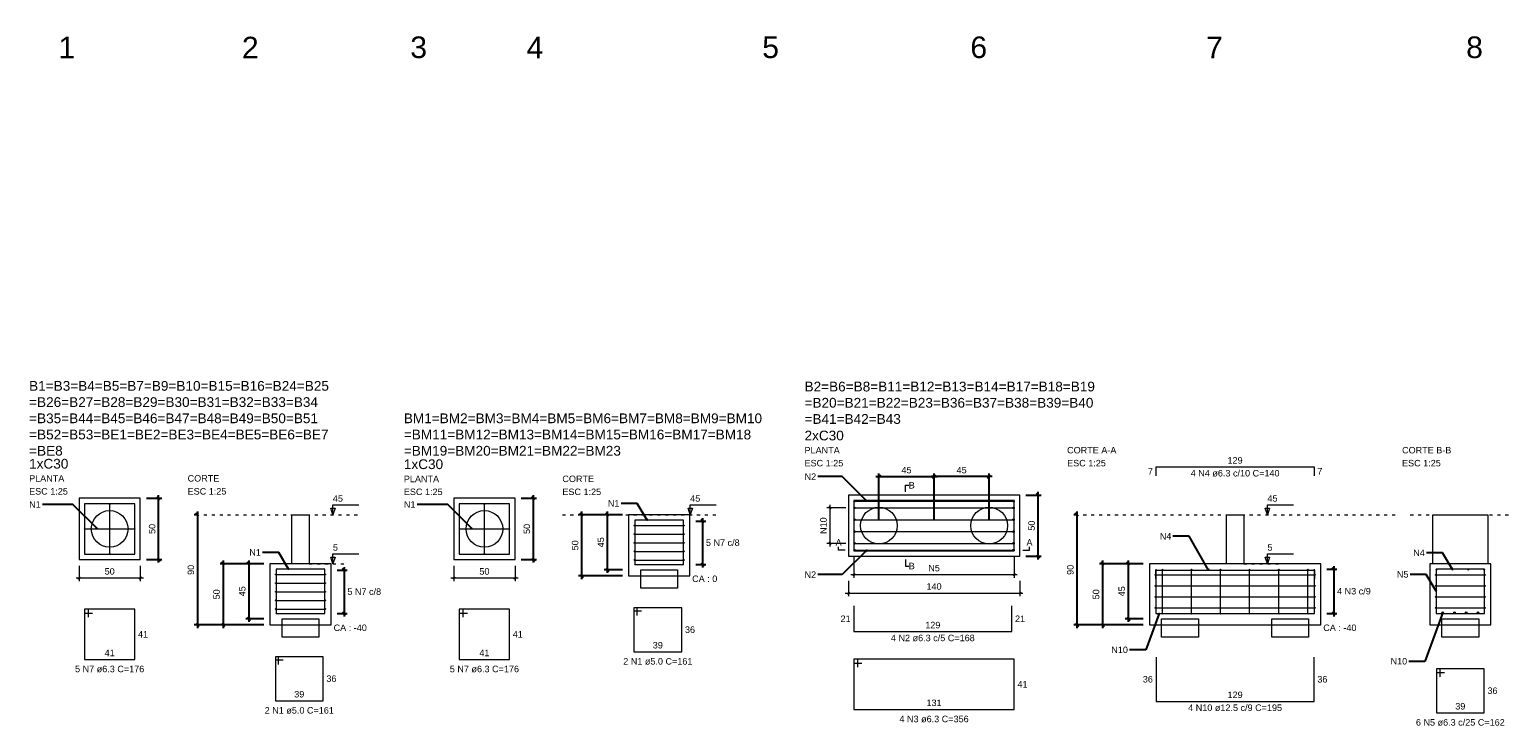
# Model space of a CAD drawing. Header units: millimetres. Extents: x 10906 to 25863, y 1966 to 4861.
# Tile 1 of 163: x 10907 to 10956, y 2897 to 2920. Entities that reach past the tile are written whole.
import ezdxf

# ---------------------------------------------------------------- set-up
doc = ezdxf.new("R2010")
doc.units = ezdxf.units.MM
doc.linetypes.add('DOT2', pattern=[3.175, 0, -3.175])
for name, color, linetype, lineweight in [('Descrição da armadura', 7, 'Continuous', 5), ('DT-Arm de distribuição', 5, 'Continuous', 5), ('DT-Barras na forma', 40, 'Continuous', 5), ('DT-Barras rebatidas', 40, 'Continuous', 5), ('DT-Cotas', 4, 'Continuous', 5), ('DT-Forma', 5, 'Continuous', 5), ('DT-Pontilhado', 7, 'DOT2', 5), ('DT-Textos', 7, 'Continuous', 5), ('DT-Título', 7, 'Continuous', 20), ('FO-Estacas dos blocos', 1, 'Continuous', 20), ('LC-Textos', 7, 'Continuous', 20), ('Textos armaduras', 7, 'Continuous', 5)]:
    doc.layers.add(name, color=color, linetype=linetype, lineweight=lineweight)
doc.styles.add('Arial', font='arial.ttf')
doc.styles.get("Standard").update_dxf_attribs({"font": 'arial.ttf'})
doc.dimstyles.get("Standard").update_dxf_attribs({"dimtxt": 0.18, "dimasz": 0.18, "dimexe": 0.18, "dimexo": 0.0625, "dimgap": 0.09, "dimtad": 0, "dimtih": 1, "dimtoh": 1, "dimdec": 4, "dimzin": 0, "dimdsep": 46, "dimtxsty": 'Standard', "dimcen": 0.09, "dimadec": 0, "dimazin": 0, "dimtfac": 1, "dimtdec": 4, "dimtofl": 0, "dimtmove": 0, "dimatfit": 3, "dimfxl": 1, "dimtolj": 1, "dimtzin": 0, "dimarcsym": 0})
doc.dimstyles.new('UM_25.000000', dxfattribs={"dimtxt": 0.18, "dimasz": 0.1, "dimexe": 0.1, "dimexo": 0.2, "dimgap": 0, "dimtad": 1, "dimtih": 1, "dimtoh": 1, "dimdec": 1, "dimlfac": 25, "dimzin": 0, "dimdsep": 46, "dimtxsty": 'Standard', "dimcen": 0.09, "dimdle": 0.1, "dimclrd": 256, "dimclre": 256, "dimclrt": 7, "dimadec": 1, "dimazin": 2, "dimtfac": 1, "dimtdec": 1, "dimtofl": 0, "dimtmove": 0, "dimatfit": 3, "dimfxl": 1, "dimtolj": 1, "dimarcsym": 0})

# ---------------------------------------------------------------- blocks, each defined once
blk = doc.blocks.new('_Oblique')
at = {"color": 0, "linetype": 'ByBlock', "lineweight": -2}
blk.add_line((-0.5, -0.5), (0.5, 0.5), dxfattribs=at)
blk = doc.blocks.new('*D1162')
at = {"layer": 'Defpoints', "color": 0, "transparency": 16777216}
for p in [(10910.964, 2904.645), (10911.564, 2904.645), (10910.964, 2902.645)]:
    blk.add_point(p, dxfattribs=at)
at = {"layer": 'DT-Cotas', "lineweight": -2, "transparency": 16777216}
for p, q in [((10911.164, 2904.645), (10911.664, 2904.645)), ((10911.564, 2902.545), (10911.564, 2904.745)), ((10911.164, 2902.645), (10911.664, 2902.645))]:
    blk.add_line(p, q, dxfattribs=at)
at = {"layer": 'DT-Cotas', "lineweight": -2, "transparency": 16777216, "xscale": 0.1, "yscale": 0.1, "zscale": 0.1}
for p, rotation in [((10911.564, 2904.645), 90), ((10911.564, 2902.645), 270)]:
    blk.add_blockref('_Oblique', p, dxfattribs=dict(at, rotation=rotation))
at = {"layer": 'DT-Cotas', "color": 7, "transparency": 16777216, "insert": (10911.352, 2903.645), "char_height": 0.2118, "attachment_point": 5, "rotation": 90, "style": 'Arial'}
blk.add_mtext('\\A1;50', dxfattribs=at)
blk = doc.blocks.new('*D1163')
at = {"layer": 'Defpoints', "color": 0, "transparency": 16777216}
for p in [(10915.201, 2902.509), (10914.509, 2900.709), (10915.201, 2900.709)]:
    blk.add_point(p, dxfattribs=at)
at = {"layer": 'DT-Cotas', "lineweight": -2, "transparency": 16777216}
for p, q in [((10915.001, 2902.509), (10914.409, 2902.509)), ((10914.509, 2902.609), (10914.509, 2900.609)), ((10915.001, 2900.709), (10914.409, 2900.709))]:
    blk.add_line(p, q, dxfattribs=at)
at = {"layer": 'DT-Cotas', "lineweight": -2, "transparency": 16777216, "xscale": 0.1, "yscale": 0.1, "zscale": 0.1}
for p, rotation in [((10914.509, 2902.509), 90), ((10914.509, 2900.709), 270)]:
    blk.add_blockref('_Oblique', p, dxfattribs=dict(at, rotation=rotation))
at = {"layer": 'DT-Cotas', "color": 7, "transparency": 16777216, "insert": (10914.297, 2901.609), "char_height": 0.2118, "attachment_point": 5, "rotation": 90, "style": 'Arial'}
blk.add_mtext('\\A1;45', dxfattribs=at)
blk = doc.blocks.new('*D1164')
at = {"layer": 'Defpoints', "color": 0, "transparency": 16777216}
for p in [(10915.201, 2902.509), (10913.669, 2900.509), (10915.201, 2900.509)]:
    blk.add_point(p, dxfattribs=at)
at = {"layer": 'DT-Cotas', "lineweight": -2, "transparency": 16777216}
for p, q in [((10915.001, 2902.509), (10913.569, 2902.509)), ((10913.669, 2902.609), (10913.669, 2900.409)), ((10915.001, 2900.509), (10913.569, 2900.509))]:
    blk.add_line(p, q, dxfattribs=at)
at = {"layer": 'DT-Cotas', "lineweight": -2, "transparency": 16777216, "xscale": 0.1, "yscale": 0.1, "zscale": 0.1}
for p, rotation in [((10913.669, 2902.509), 90), ((10913.669, 2900.509), 270)]:
    blk.add_blockref('_Oblique', p, dxfattribs=dict(at, rotation=rotation))
at = {"layer": 'DT-Cotas', "color": 7, "transparency": 16777216, "insert": (10913.457, 2901.509), "char_height": 0.2118, "attachment_point": 5, "rotation": 90, "style": 'Arial'}
blk.add_mtext('\\A1;50', dxfattribs=at)
blk = doc.blocks.new('*D1165')
at = {"layer": 'Defpoints', "color": 0, "transparency": 16777216}
for p in [(10913.041, 2904.109), (10912.829, 2900.509), (10915.201, 2900.509)]:
    blk.add_point(p, dxfattribs=at)
at = {"layer": 'DT-Cotas', "lineweight": -2, "transparency": 16777216}
for p, q in [((10912.841, 2904.109), (10912.729, 2904.109)), ((10912.829, 2904.209), (10912.829, 2900.409)), ((10915.001, 2900.509), (10912.729, 2900.509))]:
    blk.add_line(p, q, dxfattribs=at)
at = {"layer": 'DT-Cotas', "lineweight": -2, "transparency": 16777216, "xscale": 0.1, "yscale": 0.1, "zscale": 0.1}
for p, rotation in [((10912.829, 2904.109), 90), ((10912.829, 2900.509), 270)]:
    blk.add_blockref('_Oblique', p, dxfattribs=dict(at, rotation=rotation))
at = {"layer": 'DT-Cotas', "color": 7, "transparency": 16777216, "insert": (10912.617, 2902.309), "char_height": 0.2118, "attachment_point": 5, "rotation": 90, "style": 'Arial'}
blk.add_mtext('\\A1;90', dxfattribs=at)
blk = doc.blocks.new('*D1166')
at = {"layer": 'Defpoints', "color": 0, "transparency": 16777216}
for p in [(10917.201, 2902.299), (10917.201, 2900.889), (10917.624, 2900.889)]:
    blk.add_point(p, dxfattribs=at)
at = {"layer": 'DT-Cotas', "lineweight": -2, "transparency": 16777216}
for p, q in [((10917.401, 2902.299), (10917.724, 2902.299)), ((10917.624, 2902.399), (10917.624, 2900.789)), ((10917.401, 2900.889), (10917.724, 2900.889))]:
    blk.add_line(p, q, dxfattribs=at)
at = {"layer": 'DT-Cotas', "lineweight": -2, "transparency": 16777216, "xscale": 0.1, "yscale": 0.1, "zscale": 0.1}
for p, rotation in [((10917.624, 2902.299), 90), ((10917.624, 2900.889), 270)]:
    blk.add_blockref('_Oblique', p, dxfattribs=dict(at, rotation=rotation))
blk = doc.blocks.new('*D1167')
at = {"layer": 'Defpoints', "color": 0, "transparency": 16777216}
for p in [(10936.9, 2905.352), (10935.1, 2903.752), (10936.9, 2903.752)]:
    blk.add_point(p, dxfattribs=at)
at = {"layer": 'DT-Cotas', "lineweight": -2, "transparency": 16777216}
for p, q in [((10935.1, 2903.952), (10935.1, 2905.452)), ((10936.9, 2903.952), (10936.9, 2905.452)), ((10935, 2905.352), (10937, 2905.352))]:
    blk.add_line(p, q, dxfattribs=at)
at = {"layer": 'DT-Cotas', "lineweight": -2, "transparency": 16777216, "xscale": 0.1, "yscale": 0.1, "zscale": 0.1, "rotation": 180}
blk.add_blockref('_Oblique', (10935.1, 2905.352), dxfattribs=at)
at = {"layer": 'DT-Cotas', "lineweight": -2, "transparency": 16777216, "xscale": 0.1, "yscale": 0.1, "zscale": 0.1}
blk.add_blockref('_Oblique', (10936.9, 2905.352), dxfattribs=at)
at = {"layer": 'DT-Cotas', "color": 7, "transparency": 16777216, "insert": (10936, 2905.564), "char_height": 0.2118, "attachment_point": 5, "rotation": 0.0057, "style": 'Arial'}
blk.add_mtext('\\A1;45', dxfattribs=at)
blk = doc.blocks.new('*D1168')
at = {"layer": 'Defpoints', "color": 0, "transparency": 16777216}
for p in [(10936.9, 2905.352), (10936.9, 2903.752), (10938.7, 2903.752)]:
    blk.add_point(p, dxfattribs=at)
at = {"layer": 'DT-Cotas', "lineweight": -2, "transparency": 16777216}
for p, q in [((10936.9, 2903.952), (10936.9, 2905.452)), ((10938.7, 2903.952), (10938.7, 2905.452)), ((10938.8, 2905.352), (10936.8, 2905.352))]:
    blk.add_line(p, q, dxfattribs=at)
at = {"layer": 'DT-Cotas', "lineweight": -2, "transparency": 16777216, "xscale": 0.1, "yscale": 0.1, "zscale": 0.1, "rotation": 180}
blk.add_blockref('_Oblique', (10936.9, 2905.352), dxfattribs=at)
at = {"layer": 'DT-Cotas', "lineweight": -2, "transparency": 16777216, "xscale": 0.1, "yscale": 0.1, "zscale": 0.1}
blk.add_blockref('_Oblique', (10938.7, 2905.352), dxfattribs=at)
at = {"layer": 'DT-Cotas', "color": 7, "transparency": 16777216, "insert": (10937.8, 2905.564), "char_height": 0.2118, "attachment_point": 5, "rotation": 0.0057, "style": 'Arial'}
blk.add_mtext('\\A1;45', dxfattribs=at)
blk = doc.blocks.new('*D1169')
at = {"layer": 'Defpoints', "color": 0, "transparency": 16777216}
for p in [(10939.7, 2904.752), (10940.3, 2904.752), (10939.7, 2902.752)]:
    blk.add_point(p, dxfattribs=at)
at = {"layer": 'DT-Cotas', "lineweight": -2, "transparency": 16777216}
for p, q in [((10939.9, 2904.752), (10940.4, 2904.752)), ((10940.3, 2902.652), (10940.3, 2904.852)), ((10939.9, 2902.752), (10940.4, 2902.752))]:
    blk.add_line(p, q, dxfattribs=at)
at = {"layer": 'DT-Cotas', "lineweight": -2, "transparency": 16777216, "xscale": 0.1, "yscale": 0.1, "zscale": 0.1}
for p, rotation in [((10940.3, 2904.752), 90), ((10940.3, 2902.752), 270)]:
    blk.add_blockref('_Oblique', p, dxfattribs=dict(at, rotation=rotation))
at = {"layer": 'DT-Cotas', "color": 7, "transparency": 16777216, "insert": (10940.088, 2903.752), "char_height": 0.2118, "attachment_point": 5, "rotation": 90, "style": 'Arial'}
blk.add_mtext('\\A1;50', dxfattribs=at)
blk = doc.blocks.new('*D1155')
at = {"layer": 'Defpoints', "color": 0, "transparency": 16777216}
for p in [(10943.936, 2902.509), (10943.245, 2900.709), (10943.936, 2900.709)]:
    blk.add_point(p, dxfattribs=at)
at = {"layer": 'DT-Cotas', "lineweight": -2, "transparency": 16777216}
for p, q in [((10943.736, 2902.509), (10943.145, 2902.509)), ((10943.245, 2902.609), (10943.245, 2900.609)), ((10943.736, 2900.709), (10943.145, 2900.709))]:
    blk.add_line(p, q, dxfattribs=at)
at = {"layer": 'DT-Cotas', "lineweight": -2, "transparency": 16777216, "xscale": 0.1, "yscale": 0.1, "zscale": 0.1}
for p, rotation in [((10943.245, 2902.509), 90), ((10943.245, 2900.709), 270)]:
    blk.add_blockref('_Oblique', p, dxfattribs=dict(at, rotation=rotation))
at = {"layer": 'DT-Cotas', "color": 7, "transparency": 16777216, "insert": (10943.033, 2901.609), "char_height": 0.2118, "attachment_point": 5, "rotation": 90, "style": 'Arial'}
blk.add_mtext('\\A1;45', dxfattribs=at)
blk = doc.blocks.new('*D1156')
at = {"layer": 'Defpoints', "color": 0, "transparency": 16777216}
for p in [(10943.936, 2902.509), (10942.405, 2900.509), (10943.936, 2900.509)]:
    blk.add_point(p, dxfattribs=at)
at = {"layer": 'DT-Cotas', "lineweight": -2, "transparency": 16777216}
for p, q in [((10943.736, 2902.509), (10942.305, 2902.509)), ((10942.405, 2902.609), (10942.405, 2900.409)), ((10943.736, 2900.509), (10942.305, 2900.509))]:
    blk.add_line(p, q, dxfattribs=at)
at = {"layer": 'DT-Cotas', "lineweight": -2, "transparency": 16777216, "xscale": 0.1, "yscale": 0.1, "zscale": 0.1}
for p, rotation in [((10942.405, 2902.509), 90), ((10942.405, 2900.509), 270)]:
    blk.add_blockref('_Oblique', p, dxfattribs=dict(at, rotation=rotation))
at = {"layer": 'DT-Cotas', "color": 7, "transparency": 16777216, "insert": (10942.193, 2901.509), "char_height": 0.2118, "attachment_point": 5, "rotation": 90, "style": 'Arial'}
blk.add_mtext('\\A1;50', dxfattribs=at)
blk = doc.blocks.new('*D1157')
at = {"layer": 'Defpoints', "color": 0, "transparency": 16777216}
for p in [(10941.776, 2904.109), (10941.565, 2900.509), (10943.936, 2900.509)]:
    blk.add_point(p, dxfattribs=at)
at = {"layer": 'DT-Cotas', "lineweight": -2, "transparency": 16777216}
for p, q in [((10941.576, 2904.109), (10941.465, 2904.109)), ((10941.565, 2904.209), (10941.565, 2900.409)), ((10943.736, 2900.509), (10941.465, 2900.509))]:
    blk.add_line(p, q, dxfattribs=at)
at = {"layer": 'DT-Cotas', "lineweight": -2, "transparency": 16777216, "xscale": 0.1, "yscale": 0.1, "zscale": 0.1}
for p, rotation in [((10941.565, 2904.109), 90), ((10941.565, 2900.509), 270)]:
    blk.add_blockref('_Oblique', p, dxfattribs=dict(at, rotation=rotation))
at = {"layer": 'DT-Cotas', "color": 7, "transparency": 16777216, "insert": (10941.353, 2902.309), "char_height": 0.2118, "attachment_point": 5, "rotation": 90, "style": 'Arial'}
blk.add_mtext('\\A1;90', dxfattribs=at)
blk = doc.blocks.new('*D1158')
at = {"layer": 'Defpoints', "color": 0, "transparency": 16777216}
for p in [(10949.536, 2902.329), (10949.536, 2900.889), (10949.96, 2900.889)]:
    blk.add_point(p, dxfattribs=at)
at = {"layer": 'DT-Cotas', "lineweight": -2, "transparency": 16777216}
for p, q in [((10949.736, 2902.329), (10950.06, 2902.329)), ((10949.96, 2902.429), (10949.96, 2900.789)), ((10949.736, 2900.889), (10950.06, 2900.889))]:
    blk.add_line(p, q, dxfattribs=at)
at = {"layer": 'DT-Cotas', "lineweight": -2, "transparency": 16777216, "xscale": 0.1, "yscale": 0.1, "zscale": 0.1}
for p, rotation in [((10949.96, 2902.329), 90), ((10949.96, 2900.889), 270)]:
    blk.add_blockref('_Oblique', p, dxfattribs=dict(at, rotation=rotation))
blk = doc.blocks.new('*D1146')
at = {"layer": 'Defpoints', "color": 0, "transparency": 16777216}
for p in [(10923.208, 2904.645), (10923.808, 2904.645), (10923.208, 2902.645)]:
    blk.add_point(p, dxfattribs=at)
at = {"layer": 'DT-Cotas', "lineweight": -2, "transparency": 16777216}
for p, q in [((10923.408, 2904.645), (10923.908, 2904.645)), ((10923.808, 2902.545), (10923.808, 2904.745)), ((10923.408, 2902.645), (10923.908, 2902.645))]:
    blk.add_line(p, q, dxfattribs=at)
at = {"layer": 'DT-Cotas', "lineweight": -2, "transparency": 16777216, "xscale": 0.1, "yscale": 0.1, "zscale": 0.1}
for p, rotation in [((10923.808, 2904.645), 90), ((10923.808, 2902.645), 270)]:
    blk.add_blockref('_Oblique', p, dxfattribs=dict(at, rotation=rotation))
at = {"layer": 'DT-Cotas', "color": 7, "transparency": 16777216, "insert": (10923.596, 2903.645), "char_height": 0.2118, "attachment_point": 5, "rotation": 90, "style": 'Arial'}
blk.add_mtext('\\A1;50', dxfattribs=at)
blk = doc.blocks.new('*D1147')
at = {"layer": 'Defpoints', "color": 0, "transparency": 16777216}
for p in [(10926.915, 2904.109), (10926.224, 2902.309), (10926.915, 2902.309)]:
    blk.add_point(p, dxfattribs=at)
at = {"layer": 'DT-Cotas', "lineweight": -2, "transparency": 16777216}
for p, q in [((10926.715, 2904.109), (10926.124, 2904.109)), ((10926.224, 2904.209), (10926.224, 2902.209)), ((10926.715, 2902.309), (10926.124, 2902.309))]:
    blk.add_line(p, q, dxfattribs=at)
at = {"layer": 'DT-Cotas', "lineweight": -2, "transparency": 16777216, "xscale": 0.1, "yscale": 0.1, "zscale": 0.1}
for p, rotation in [((10926.224, 2904.109), 90), ((10926.224, 2902.309), 270)]:
    blk.add_blockref('_Oblique', p, dxfattribs=dict(at, rotation=rotation))
at = {"layer": 'DT-Cotas', "color": 7, "transparency": 16777216, "insert": (10926.012, 2903.209), "char_height": 0.2118, "attachment_point": 5, "rotation": 90, "style": 'Arial'}
blk.add_mtext('\\A1;45', dxfattribs=at)
blk = doc.blocks.new('*D1148')
at = {"layer": 'Defpoints', "color": 0, "transparency": 16777216}
for p in [(10926.915, 2904.109), (10925.384, 2902.109), (10926.915, 2902.109)]:
    blk.add_point(p, dxfattribs=at)
at = {"layer": 'DT-Cotas', "lineweight": -2, "transparency": 16777216}
for p, q in [((10926.715, 2904.109), (10925.284, 2904.109)), ((10925.384, 2904.209), (10925.384, 2902.009)), ((10926.715, 2902.109), (10925.284, 2902.109))]:
    blk.add_line(p, q, dxfattribs=at)
at = {"layer": 'DT-Cotas', "lineweight": -2, "transparency": 16777216, "xscale": 0.1, "yscale": 0.1, "zscale": 0.1}
for p, rotation in [((10925.384, 2904.109), 90), ((10925.384, 2902.109), 270)]:
    blk.add_blockref('_Oblique', p, dxfattribs=dict(at, rotation=rotation))
at = {"layer": 'DT-Cotas', "color": 7, "transparency": 16777216, "insert": (10925.172, 2903.109), "char_height": 0.2118, "attachment_point": 5, "rotation": 90, "style": 'Arial'}
blk.add_mtext('\\A1;50', dxfattribs=at)
blk = doc.blocks.new('*D1149')
at = {"layer": 'Defpoints', "color": 0, "transparency": 16777216}
for p in [(10928.915, 2903.899), (10928.915, 2902.489), (10929.339, 2902.489)]:
    blk.add_point(p, dxfattribs=at)
at = {"layer": 'DT-Cotas', "lineweight": -2, "transparency": 16777216}
for p, q in [((10929.339, 2903.999), (10929.339, 2902.389)), ((10929.115, 2903.899), (10929.439, 2903.899)), ((10929.115, 2902.489), (10929.439, 2902.489))]:
    blk.add_line(p, q, dxfattribs=at)
at = {"layer": 'DT-Cotas', "lineweight": -2, "transparency": 16777216, "xscale": 0.1, "yscale": 0.1, "zscale": 0.1}
for p, rotation in [((10929.339, 2903.899), 90), ((10929.339, 2902.489), 270)]:
    blk.add_blockref('_Oblique', p, dxfattribs=dict(at, rotation=rotation))

msp = doc.modelspace()

# ---------------------------------------------------------------- linework, layer by layer
at = {"layer": 'DT-Arm de distribuição'}
for p, q in [((10934.30474, 2904.55206), (10939.49474, 2904.55206)), ((10934.30474, 2902.95206), (10939.49474, 2902.95206))]:
    msp.add_line(p, q, dxfattribs=at)
for centre in [(10934.30474, 2904.55206), (10939.49474, 2904.55206), (10934.30474, 2902.95206), (10939.49474, 2902.95206)]:
    msp.add_circle(centre, 0.025, dxfattribs=at)
at = {"layer": 'DT-Barras na forma'}
for p, q in [((10909.96383, 2902.83456), (10909.96383, 2904.45456)), ((10922.2081, 2902.83456), (10922.2081, 2904.45456)), ((10934.30474, 2904.33206), (10939.49474, 2904.33206)), ((10934.30474, 2903.94539), (10939.49474, 2903.94539)), ((10909.15383, 2903.64456), (10910.77383, 2903.64456)), ((10921.3981, 2903.64456), (10923.0181, 2903.64456)), ((10927.1079, 2903.75816), (10928.7227, 2903.75816)), ((10927.1079, 2903.47616), (10928.7227, 2903.47616)), ((10934.30474, 2903.55872), (10939.49474, 2903.55872)), ((10927.1079, 2903.19416), (10928.7227, 2903.19416)), ((10934.30474, 2903.17206), (10939.49474, 2903.17206)), ((10927.1079, 2902.91216), (10928.7227, 2902.91216)), ((10927.1079, 2902.63016), (10928.7227, 2902.63016)), ((10915.39313, 2902.15816), (10917.00793, 2902.15816)), ((10944.12904, 2902.14916), (10949.34384, 2902.14916)), ((10944.35944, 2900.87656), (10944.35944, 2902.31656)), ((10945.31024, 2900.87656), (10945.31024, 2902.31656)), ((10946.26104, 2900.87656), (10946.26104, 2902.31656)), ((10947.21184, 2900.87656), (10947.21184, 2902.31656)), ((10948.16264, 2900.87656), (10948.16264, 2902.31656)), ((10949.11344, 2900.87656), (10949.11344, 2902.31656)), ((10953.28781, 2902.14916), (10954.90261, 2902.14916)), ((10915.39313, 2901.87616), (10917.00793, 2901.87616)), ((10915.39313, 2901.59416), (10917.00793, 2901.59416)), ((10944.12904, 2901.78916), (10949.34384, 2901.78916)), ((10953.28781, 2901.78916), (10954.90261, 2901.78916)), ((10915.39313, 2901.31216), (10917.00793, 2901.31216)), ((10915.39313, 2901.03016), (10917.00793, 2901.03016)), ((10944.12904, 2901.42916), (10949.34384, 2901.42916)), ((10944.12904, 2901.06916), (10949.34384, 2901.06916)), ((10953.28781, 2901.42916), (10954.90261, 2901.42916)), ((10953.28781, 2901.06916), (10954.90261, 2901.06916))]:
    msp.add_line(p, q, dxfattribs=at)
for points in [[(10909.14383, 2904.46456), (10909.14383, 2902.82456), (10910.78383, 2902.82456), (10910.78383, 2904.46456), (10909.14383, 2904.46456)], [(10921.3881, 2904.46456), (10921.3881, 2902.82456), (10923.0281, 2902.82456), (10923.0281, 2904.46456), (10921.3881, 2904.46456)], [(10934.27974, 2904.57206), (10934.27974, 2902.93206), (10939.51974, 2902.93206), (10939.51974, 2904.57206), (10934.27974, 2904.57206)]]:
    msp.add_lwpolyline(points, close=True, dxfattribs=at)
for points in [[(10927.1205, 2902.48916), (10928.7101, 2902.48916), (10928.7101, 2903.92916), (10927.1205, 2903.92916), (10927.1205, 2902.48916)], [(10915.40573, 2900.88916), (10916.99533, 2900.88916), (10916.99533, 2902.32916), (10915.40573, 2902.32916), (10915.40573, 2900.88916)], [(10944.14164, 2902.32916), (10944.14164, 2900.88916), (10949.33124, 2900.88916), (10949.33124, 2902.32916)], [(10944.14164, 2902.01416), (10944.14164, 2902.30396), (10949.33124, 2902.30396), (10949.33124, 2902.01416)], [(10953.30041, 2900.88916), (10954.89001, 2900.88916), (10954.89001, 2902.32916), (10953.30041, 2902.32916), (10953.30041, 2900.88916)]]:
    msp.add_lwpolyline(points, dxfattribs=at)
for centre, radius in [((10909.96383, 2904.45456), 0.01), ((10922.2081, 2904.45456), 0.01), ((10934.30474, 2904.33206), 0.025), ((10934.30474, 2903.94539), 0.025), ((10939.49474, 2904.33206), 0.025), ((10939.49474, 2903.94539), 0.025), ((10909.15383, 2903.64456), 0.01), ((10910.77383, 2903.64456), 0.01), ((10921.3981, 2903.64456), 0.01), ((10923.0181, 2903.64456), 0.01), ((10927.1079, 2903.75816), 0.0126), ((10927.1079, 2903.47616), 0.0126), ((10928.7227, 2903.75816), 0.0126), ((10928.7227, 2903.47616), 0.0126), ((10934.30474, 2903.55872), 0.025), ((10939.49474, 2903.55872), 0.025), ((10927.1079, 2903.19416), 0.0126), ((10928.7227, 2903.19416), 0.0126), ((10934.30474, 2903.17206), 0.025), ((10939.49474, 2903.17206), 0.025), ((10909.96383, 2902.83456), 0.01), ((10922.2081, 2902.83456), 0.01), ((10927.1079, 2902.91216), 0.0126), ((10927.1079, 2902.63016), 0.0126), ((10927.1205, 2902.48916), 0.0004), ((10927.1205, 2902.48916), 0.0004), ((10928.7227, 2902.91216), 0.0126), ((10928.7227, 2902.63016), 0.0126), ((10915.39313, 2902.15816), 0.0126), ((10917.00793, 2902.15816), 0.0126), ((10944.12904, 2902.14916), 0.0126), ((10944.14164, 2902.32916), 0), ((10944.14164, 2902.32916), 0), ((10944.35944, 2902.31656), 0.0126), ((10945.31024, 2902.31656), 0.0126), ((10946.26104, 2902.31656), 0.0126), ((10947.21184, 2902.31656), 0.0126), ((10948.16264, 2902.31656), 0.0126), ((10949.11344, 2902.31656), 0.0126), ((10949.34384, 2902.14916), 0.0126), ((10953.28781, 2902.14916), 0.0126), ((10953.31301, 2902.31656), 0.0126), ((10953.83448, 2902.31656), 0.0126), ((10954.35594, 2902.31656), 0.0126), ((10954.87741, 2902.31656), 0.0126), ((10954.90261, 2902.14916), 0.0126), ((10915.39313, 2901.87616), 0.0126), ((10915.39313, 2901.59416), 0.0126), ((10917.00793, 2901.87616), 0.0126), ((10917.00793, 2901.59416), 0.0126), ((10944.12904, 2901.78916), 0.0126), ((10949.34384, 2901.78916), 0.0126), ((10953.28781, 2901.78916), 0.0126), ((10954.90261, 2901.78916), 0.0126), ((10915.39313, 2901.31216), 0.0126), ((10915.39313, 2901.03016), 0.0126), ((10917.00793, 2901.31216), 0.0126), ((10917.00793, 2901.03016), 0.0126), ((10944.12904, 2901.42916), 0.0126), ((10944.12904, 2901.06916), 0.0126), ((10949.34384, 2901.42916), 0.0126), ((10949.34384, 2901.06916), 0.0126), ((10953.28781, 2901.42916), 0.0126), ((10953.28781, 2901.06916), 0.0126), ((10954.90261, 2901.42916), 0.0126), ((10954.90261, 2901.06916), 0.0126), ((10915.40573, 2900.88916), 0.0004), ((10915.40573, 2900.88916), 0.0004), ((10944.35944, 2900.87656), 0.0126), ((10945.31024, 2900.87656), 0.0126), ((10946.26104, 2900.87656), 0.0126), ((10947.21184, 2900.87656), 0.0126), ((10948.16264, 2900.87656), 0.0126), ((10949.11344, 2900.87656), 0.0126), ((10953.52021, 2900.91416), 0.025), ((10953.90354, 2900.91416), 0.025), ((10954.28688, 2900.91416), 0.025), ((10954.67021, 2900.91416), 0.025)]:
    msp.add_circle(centre, radius, dxfattribs=at)
at = {"layer": 'DT-Barras rebatidas'}
for p, q in [((10944.15644, 2905.37996), (10944.15644, 2905.66976)), ((10944.15644, 2905.66976), (10949.31644, 2905.66976)), ((10949.31644, 2905.66976), (10949.31644, 2905.37996)), ((10909.26983, 2901.02456), (10909.14383, 2901.02456)), ((10909.14383, 2901.02456), (10909.14383, 2899.38456)), ((10910.78383, 2901.02456), (10909.14383, 2901.02456)), ((10909.14383, 2901.02456), (10909.14383, 2900.89856)), ((10909.26983, 2900.76156), (10909.26983, 2901.02456)), ((10910.78383, 2899.38456), (10910.78383, 2901.02456)), ((10921.5141, 2901.02456), (10921.3881, 2901.02456)), ((10921.3881, 2901.02456), (10921.3881, 2899.38456)), ((10923.0281, 2901.02456), (10921.3881, 2901.02456)), ((10921.3881, 2901.02456), (10921.3881, 2900.89856)), ((10921.5141, 2900.76156), (10921.5141, 2901.02456)), ((10923.0281, 2899.38456), (10923.0281, 2901.02456)), ((10927.19422, 2901.07376), (10927.09422, 2901.07376)), ((10927.09422, 2901.07376), (10927.09422, 2899.63376)), ((10928.65422, 2901.07376), (10927.09422, 2901.07376)), ((10927.09422, 2901.07376), (10927.09422, 2900.97376)), ((10927.19422, 2900.82376), (10927.19422, 2901.07376)), ((10928.65422, 2899.63376), (10928.65422, 2901.07376)), ((10934.27974, 2901.13206), (10934.27974, 2900.29145)), ((10939.43974, 2900.29145), (10939.43974, 2901.13206)), ((10909.14383, 2900.89856), (10909.40683, 2900.89856)), ((10921.3881, 2900.89856), (10921.6511, 2900.89856)), ((10927.09422, 2900.97376), (10927.34422, 2900.97376)), ((10934.27974, 2900.29145), (10939.43974, 2900.29145)), ((10927.09422, 2899.63376), (10928.65422, 2899.63376)), ((10909.14383, 2899.38456), (10910.78383, 2899.38456)), ((10915.47945, 2899.47376), (10915.37945, 2899.47376)), ((10915.37945, 2899.47376), (10915.37945, 2898.03376)), ((10916.93945, 2899.47376), (10915.37945, 2899.47376)), ((10915.37945, 2899.47376), (10915.37945, 2899.37376)), ((10915.37945, 2899.37376), (10915.62945, 2899.37376)), ((10915.47945, 2899.22376), (10915.47945, 2899.47376)), ((10916.93945, 2898.03376), (10916.93945, 2899.47376)), ((10921.3881, 2899.38456), (10923.0281, 2899.38456)), ((10934.40574, 2899.39206), (10934.27974, 2899.39206)), ((10934.27974, 2899.39206), (10934.27974, 2897.75206)), ((10939.51974, 2899.39206), (10934.27974, 2899.39206)), ((10934.27974, 2899.39206), (10934.27974, 2899.26606)), ((10934.27974, 2899.26606), (10934.54274, 2899.26606)), ((10934.40574, 2899.12906), (10934.40574, 2899.39206)), ((10939.51974, 2897.75206), (10939.51974, 2899.39206)), ((10944.15644, 2899.4537), (10944.15644, 2898.0137)), ((10949.31644, 2898.0137), (10949.31644, 2899.4537)), ((10953.44121, 2899.08064), (10953.31521, 2899.08064)), ((10953.31521, 2899.08064), (10953.31521, 2897.64064)), ((10954.87521, 2899.08064), (10953.31521, 2899.08064)), ((10953.31521, 2899.08064), (10953.31521, 2898.95464)), ((10953.44121, 2898.81764), (10953.44121, 2899.08064)), ((10954.87521, 2897.64064), (10954.87521, 2899.08064)), ((10953.31521, 2898.95464), (10953.57821, 2898.95464)), ((10915.37945, 2898.03376), (10916.93945, 2898.03376)), ((10934.27974, 2897.75206), (10939.51974, 2897.75206)), ((10944.15644, 2898.0137), (10949.31644, 2898.0137)), ((10953.31521, 2897.64064), (10954.87521, 2897.64064))]:
    msp.add_line(p, q, dxfattribs=at)
at = {"layer": 'DT-Cotas'}
for p, q in [((10933.49974, 2904.43206), (10933.49974, 2903.07206)), ((10934.01974, 2904.33206), (10933.39974, 2904.33206)), ((10933.5351, 2904.2967), (10933.46439, 2904.36741)), ((10934.01974, 2903.17206), (10933.39974, 2903.17206)), ((10933.5351, 2903.1367), (10933.46439, 2903.20741)), ((10934.27974, 2902.73206), (10934.27974, 2902.05206)), ((10939.51974, 2902.73206), (10939.51974, 2902.05206)), ((10908.86383, 2902.04456), (10911.06383, 2902.04456)), ((10908.99918, 2902.07991), (10908.92847, 2902.0092)), ((10908.96383, 2902.44456), (10908.96383, 2901.94456)), ((10910.99918, 2902.07991), (10910.92847, 2902.0092)), ((10910.96383, 2902.44456), (10910.96383, 2901.94456)), ((10921.1081, 2902.04456), (10923.3081, 2902.04456)), ((10921.24346, 2902.07991), (10921.17275, 2902.0092)), ((10921.2081, 2902.44456), (10921.2081, 2901.94456)), ((10923.24346, 2902.07991), (10923.17275, 2902.0092)), ((10923.2081, 2902.44456), (10923.2081, 2901.94456)), ((10934.17974, 2902.15206), (10939.61974, 2902.15206)), ((10934.3151, 2902.18741), (10934.24439, 2902.1167)), ((10939.5551, 2902.18741), (10939.48439, 2902.1167)), ((10933.99974, 2901.55206), (10939.79974, 2901.55206)), ((10934.1351, 2901.58741), (10934.06439, 2901.5167)), ((10934.09974, 2901.95206), (10934.09974, 2901.45206)), ((10939.7351, 2901.58741), (10939.66439, 2901.5167)), ((10939.69974, 2901.95206), (10939.69974, 2901.45206))]:
    msp.add_line(p, q, dxfattribs=at)
at = {"layer": 'DT-Forma'}
for points in [[(10908.96383, 2904.64456), (10908.96383, 2902.64456), (10910.96383, 2902.64456), (10910.96383, 2904.64456), (10908.96383, 2904.64456)], [(10921.2081, 2904.64456), (10921.2081, 2902.64456), (10923.2081, 2902.64456), (10923.2081, 2904.64456), (10921.2081, 2904.64456)], [(10934.09974, 2904.75206), (10934.09974, 2902.75206), (10939.69974, 2902.75206), (10939.69974, 2904.75206), (10934.09974, 2904.75206)], [(10915.92053, 2902.50916), (10915.92053, 2904.10916), (10916.48053, 2904.10916), (10916.48053, 2902.50916), (10915.92053, 2902.50916)], [(10926.9153, 2904.10916), (10926.9153, 2902.10916), (10928.9153, 2902.10916), (10928.9153, 2904.10916), (10926.9153, 2904.10916)], [(10946.45644, 2902.50916), (10946.45644, 2904.10916), (10947.01644, 2904.10916), (10947.01644, 2902.50916), (10946.45644, 2902.50916)], [(10953.19521, 2902.50916), (10953.19521, 2904.10916), (10954.99521, 2904.10916), (10954.99521, 2902.50916), (10953.19521, 2902.50916)], [(10915.20053, 2902.50916), (10915.20053, 2900.50916), (10917.20053, 2900.50916), (10917.20053, 2902.50916), (10915.20053, 2902.50916)], [(10943.93644, 2902.50916), (10943.93644, 2900.50916), (10949.53644, 2900.50916), (10949.53644, 2902.50916), (10943.93644, 2902.50916)], [(10953.09521, 2902.50916), (10953.09521, 2900.50916), (10955.09521, 2900.50916), (10955.09521, 2902.50916), (10953.09521, 2902.50916)], [(10927.3153, 2901.70916), (10927.3153, 2902.30916), (10928.5153, 2902.30916), (10928.5153, 2901.70916), (10927.3153, 2901.70916)], [(10915.60053, 2900.10916), (10915.60053, 2900.70916), (10916.80053, 2900.70916), (10916.80053, 2900.10916), (10915.60053, 2900.10916)], [(10944.33644, 2900.10916), (10944.33644, 2900.70916), (10945.53644, 2900.70916), (10945.53644, 2900.10916), (10944.33644, 2900.10916)], [(10947.93644, 2900.10916), (10947.93644, 2900.70916), (10949.13644, 2900.70916), (10949.13644, 2900.10916), (10947.93644, 2900.10916)], [(10953.49521, 2900.10916), (10953.49521, 2900.70916), (10954.69521, 2900.70916), (10954.69521, 2900.10916), (10953.49521, 2900.10916)]]:
    msp.add_lwpolyline(points, close=True, dxfattribs=at)
at = {"layer": 'DT-Pontilhado', "ltscale": 0.05}
for p, q in [((10913.04053, 2904.10916), (10918.16053, 2904.10916)), ((10924.7553, 2904.10916), (10929.8753, 2904.10916)), ((10941.77644, 2904.10916), (10951.97904, 2904.10916)), ((10952.45981, 2904.10916), (10955.73061, 2904.10916)), ((10916.48053, 2902.50916), (10917.75133, 2902.50916)), ((10947.01644, 2902.50916), (10948.28724, 2902.50916))]:
    msp.add_line(p, q, dxfattribs=at)
at = {"layer": 'DT-Textos'}
for points in [[(10935.96641, 2904.85796), (10935.96641, 2905.06976), (10936.07231, 2905.06976)], [(10917.25713, 2904.10916), (10917.25713, 2904.42686), (10918.10433, 2904.42686)], [(10928.9319, 2904.10916), (10928.9319, 2904.42686), (10929.7791, 2904.42686)], [(10947.79304, 2904.10916), (10947.79304, 2904.42686), (10948.64024, 2904.42686)], [(10933.99384, 2902.95206), (10933.78204, 2902.95206), (10933.78204, 2903.05796)], [(10939.80564, 2902.95206), (10940.01744, 2902.95206), (10940.01744, 2903.05796)], [(10917.25713, 2902.50916), (10917.25713, 2902.82686), (10918.10433, 2902.82686)], [(10935.96641, 2902.64616), (10935.96641, 2902.43436), (10936.07231, 2902.43436)], [(10947.79304, 2902.50916), (10947.79304, 2902.82686), (10948.64024, 2902.82686)]]:
    msp.add_lwpolyline(points, dxfattribs=at)
for points in [[(10917.32773, 2904.32096), (10917.25713, 2904.10916), (10917.18653, 2904.32096), (10917.32773, 2904.32096)], [(10929.0025, 2904.32096), (10928.9319, 2904.10916), (10928.8613, 2904.32096), (10929.0025, 2904.32096)], [(10947.86364, 2904.32096), (10947.79304, 2904.10916), (10947.72244, 2904.32096), (10947.86364, 2904.32096)], [(10917.32773, 2902.72096), (10917.25713, 2902.50916), (10917.18653, 2902.72096), (10917.32773, 2902.72096)], [(10947.86364, 2902.72096), (10947.79304, 2902.50916), (10947.72244, 2902.72096), (10947.86364, 2902.72096)]]:
    msp.add_lwpolyline(points, close=True, dxfattribs=at)
at = {"layer": 'FO-Estacas dos blocos'}
for centre in [(10909.96383, 2903.64456), (10922.2081, 2903.64456), (10935.09974, 2903.75206), (10938.69974, 2903.75206)]:
    msp.add_circle(centre, 0.6, dxfattribs=at)

# ---------------------------------------------------------------- texts
at = {"layer": 'Descrição da armadura', "linetype": 'Continuous', "char_height": 0.2118, "attachment_point": 8, "line_spacing_factor": 0.798, "style": 'Arial'}
for s, insert, width in [('4 N4 ø6.3 c/10 C=140', (10946.73644, 2905.35206), 5.8209542), ('5 N7 c/8', (10929.99716, 2903.08826), 2.2207978), ('N5', (10936.89974, 2902.25796), 0.7583984), ('5 N7 c/8', (10918.28239, 2901.48826), 2.2207978), ('4 N3 c/9', (10950.6183, 2901.50326), 2.2207978), ('4 N2 ø6.3 c/5 C=168', (10936.85974, 2899.97375), 5.4910017), ('5 N7 ø6.3 C=176', (10909.96383, 2898.96096), 4.5347476), ('5 N7 ø6.3 C=176', (10922.2081, 2898.96096), 4.5347476), ('2 N1 ø5.0 C=161', (10927.87422, 2899.21016), 4.5347476), ('2 N1 ø5.0 C=161', (10916.15945, 2897.61016), 4.5347476), ('4 N10 ø12.5 c/9 C=195', (10946.73644, 2897.696), 6.1509068), ('4 N3 ø6.3 C=356', (10936.89974, 2897.32846), 4.5347476), ('6 N5 ø6.3 c/25 C=162', (10954.09521, 2897.21704), 5.8209542)]:
    msp.add_mtext(s, dxfattribs=dict(at, insert=insert, width=width))
at = {"layer": 'Descrição da armadura', "linetype": 'Continuous', "insert": (10933.39384, 2903.75206), "char_height": 0.2118, "width": 1.088351, "attachment_point": 8, "rotation": 90, "line_spacing_factor": 0.798, "style": 'Arial'}
msp.add_mtext('N10', dxfattribs=at)
at = {"layer": 'DT-Cotas', "color": 7, "linetype": 'Continuous', "char_height": 0.2118, "line_spacing_factor": 0.798, "style": 'Arial'}
for s, insert, width, attachment_point in [('N2', (10933.04679, 2905.24616), 0.7583984, 9), ('N1', (10907.71088, 2904.33866), 0.7583984, 9), ('N1', (10919.95515, 2904.33866), 0.7583984, 9), ('N1', (10926.62035, 2904.37353), 0.7583984, 9), ('N4', (10944.65366, 2903.2986), 0.7583984, 9), ('N1', (10914.90558, 2902.77353), 0.7583984, 9), ('N4', (10952.93433, 2902.76093), 0.7583984, 9), ('50', (10909.96383, 2902.15046), 0.6632985, 8), ('50', (10922.2081, 2902.15046), 0.6632985, 8), ('N2', (10933.04679, 2902.04616), 0.7583984, 9), ('N5', (10952.40026, 2902.05353), 0.7583984, 9), ('140', (10936.89974, 2901.65796), 0.9949477, 8), ('N10', (10943.23455, 2899.5891), 1.088351, 9), ('N10', (10952.35824, 2899.21604), 1.088351, 9)]:
    msp.add_mtext(s, dxfattribs=dict(at, insert=insert, width=width, attachment_point=attachment_point))
at = {"layer": 'DT-Textos', "line_spacing_factor": 0.798, "style": 'Arial'}
for s, insert, char_height, width, attachment_point in [('2xC30', (10932.66759, 2906.532), 0.3177, 2.5856411, 7), ('PLANTA', (10932.66759, 2906.1084), 0.2118, 2.3197976, 7), ('CORTE A-A', (10941.24694, 2906.1084), 0.2118, 3.2469013, 7), ('CORTE B-B', (10952.19084, 2906.1084), 0.2118, 3.2469013, 7), ('1xC30', (10907.33168, 2905.61105), 0.3177, 2.5856411, 7), ('1xC30', (10919.57596, 2905.59526), 0.3177, 2.5856411, 7), ('ESC 1:25', (10932.66759, 2905.6848), 0.2118, 2.552447, 7), ('ESC 1:25', (10941.24694, 2905.6848), 0.2118, 2.552447, 7), ('ESC 1:25', (10952.19084, 2905.6848), 0.2118, 2.552447, 7), ('PLANTA', (10907.33168, 2905.18745), 0.2118, 2.3197976, 7), ('CORTE', (10912.51103, 2905.18745), 0.2118, 2.0871481, 7), ('PLANTA', (10919.57596, 2905.17166), 0.2118, 2.3197976, 7), ('CORTE', (10924.7553, 2905.17166), 0.2118, 2.0871481, 7), ('ESC 1:25', (10907.33168, 2904.76385), 0.2118, 2.552447, 7), ('ESC 1:25', (10912.51103, 2904.76385), 0.2118, 2.552447, 7), ('ESC 1:25', (10919.57596, 2904.74806), 0.2118, 2.552447, 7), ('ESC 1:25', (10924.7553, 2904.74806), 0.2118, 2.552447, 7), ('B', (10936.07231, 2904.96386), 0.2118, 0.3977461, 7), ('45', (10917.25713, 2904.53276), 0.2118, 0.6632985, 7), ('45', (10928.9319, 2904.53276), 0.2118, 0.6632985, 7), ('45', (10947.79304, 2904.53276), 0.2118, 0.6632985, 7), ('5', (10917.25713, 2902.93276), 0.2118, 0.3316492, 7), ('A', (10933.78204, 2903.10032), 0.2118, 0.3977461, 8), ('A', (10940.01744, 2903.10032), 0.2118, 0.3977461, 8), ('5', (10947.79304, 2902.93276), 0.2118, 0.3316492, 7), ('B', (10936.07231, 2902.32846), 0.2118, 0.3977461, 7), ('CA : 0', (10928.9953, 2901.90916), 0.2118, 1.6570815, 7), ('CA : -40', (10917.28053, 2900.30916), 0.2118, 2.1873126, 7), ('CA : -40', (10949.61644, 2900.30916), 0.2118, 2.1873126, 7)]:
    msp.add_mtext(s, dxfattribs=dict(at, insert=insert, char_height=char_height, width=width, attachment_point=attachment_point))
at = {"layer": 'DT-Título', "char_height": 0.3177, "attachment_point": 7, "line_spacing_factor": 0.798, "style": 'Arial'}
for s, insert, width in [('B1=B3=B4=B5=B7=B9=B10=B15=B16=B24=B25', (10907.33168, 2908.15265), 19.7460866), ('B2=B6=B8=B11=B12=B13=B14=B17=B18=B19', (10932.66759, 2908.13068), 19.1245718), ('=B26=B27=B28=B29=B30=B31=B32=B33=B34', (10907.33168, 2907.62315), 19.0254265), ('=B20=B21=B22=B23=B36=B37=B38=B39=B40', (10932.66759, 2907.60118), 19.0254265), ('=B35=B44=B45=B46=B47=B48=B49=B50=B51', (10907.33168, 2907.09365), 19.0254265), ('BM1=BM2=BM3=BM4=BM5=BM6=BM7=BM8=BM9=BM10', (10919.57596, 2907.09365), 23.5909174), ('=B41=B42=B43', (10932.66759, 2907.07168), 6.3418088), ('=B52=B53=BE1=BE2=BE3=BE4=BE5=BE6=BE7', (10907.33168, 2906.56415), 19.719444), ('=BM11=BM12=BM13=BM14=BM15=BM16=BM17=BM18', (10919.57596, 2906.56415), 22.8724411), ('=BE8', (10907.33168, 2906.03465), 2.2130816), ('=BM19=BM20=BM21=BM22=BM23', (10919.57596, 2906.03465), 14.2952757)]:
    msp.add_mtext(s, dxfattribs=dict(at, insert=insert, width=width))
at = {"layer": 'LC-Textos', "linetype": 'Continuous', "char_height": 0.706, "width": 1.0998419, "attachment_point": 8, "line_spacing_factor": 0.798, "style": 'Arial'}
for s, insert in [('1', (10908.55917, 2919.00851)), ('2', (10914.55917, 2919.00851)), ('3', (10920.05917, 2919.00851)), ('4', (10923.85917, 2919.00851)), ('5', (10931.55917, 2919.00851)), ('6', (10938.35917, 2919.00851)), ('7', (10946.05917, 2919.00851)), ('8', (10954.55917, 2919.00851))]:
    msp.add_mtext(s, dxfattribs=dict(at, insert=insert))
at = {"layer": 'Textos armaduras', "linetype": 'Continuous', "char_height": 0.2118, "attachment_point": 7, "line_spacing_factor": 0.798, "style": 'Arial'}
for s, insert, width in [('129', (10946.48898, 2905.77566), 0.9898577), ('7', (10943.88556, 2905.41896), 0.3299526), ('7', (10949.42234, 2905.41896), 0.3299526), ('36', (10928.76012, 2900.24786), 0.6599051), ('21', (10933.84389, 2900.60586), 0.6599051), ('129', (10936.61228, 2900.39735), 0.9898577), ('21', (10939.54564, 2900.60586), 0.6599051), ('41', (10910.88973, 2900.09866), 0.6599051), ('41', (10923.134, 2900.09866), 0.6599051), ('41', (10909.79885, 2899.49046), 0.6599051), ('41', (10922.04313, 2899.49046), 0.6599051), ('39', (10927.70925, 2899.73966), 0.6599051), ('36', (10917.04535, 2898.64786), 0.6599051), ('41', (10939.62564, 2898.46616), 0.6599051), ('36', (10943.72059, 2898.6278), 0.6599051), ('36', (10949.42234, 2898.6278), 0.6599051), ('39', (10915.99447, 2898.13966), 0.6599051), ('131', (10936.65228, 2897.85796), 0.9898577), ('129', (10946.48898, 2898.1196), 0.9898577), ('36', (10954.98111, 2898.25474), 0.6599051), ('39', (10953.93023, 2897.74654), 0.6599051)]:
    msp.add_mtext(s, dxfattribs=dict(at, insert=insert, width=width))

# ---------------------------------------------------------------- dimensions: what is measured, and where the dimension line sits
at = {"layer": 'DT-Cotas'}
for p1, picture, middle in [((10935.09974, 2903.75206), '*D1167', (10935.99974, 2905.56386)), ((10938.69974, 2903.75206), '*D1168', (10937.79974, 2905.56386))]:
    dim = msp.add_linear_dim(base=(10936.89974, 2905.35206), p1=p1, p2=(10936.89974, 2903.75206), dimstyle='UM_25.000000', override={"dimtxt": 0.2118, "dimasz": 0.1, "dimexe": 0.1, "dimexo": 0.2, "dimtad": 1, "dimtih": 0, "dimtoh": 0, "dimdec": 1, "dimlfac": 25, "dimzin": 8, "dimtxsty": 'Arial', "dimblk": 'Oblique', "dimblk1": 'Oblique', "dimblk2": 'Oblique', "dimsah": 1, "dimdle": 0.1, "dimse1": 0, "dimse2": 0, "dimclrt": 7, "dimadec": 1, "dimazin": 3, "dimtmove": 2, "dimldrblk": 'Oblique'}, dxfattribs=at)
    dim.commit()
    dim.dimension.update_dxf_attribs({"geometry": picture, "text_midpoint": middle, "dimtype": 160, "text_rotation": 0.00573})
for base, p1, p2, picture, middle in [((10911.56383, 2904.64456), (10910.96383, 2902.64456), (10910.96383, 2904.64456), '*D1162', (10911.35203, 2903.64456)), ((10923.8081, 2904.64456), (10923.2081, 2902.64456), (10923.2081, 2904.64456), '*D1146', (10923.5963, 2903.64456)), ((10940.29974, 2904.75206), (10939.69974, 2902.75206), (10939.69974, 2904.75206), '*D1169', (10940.08794, 2903.75206)), ((10912.82873, 2900.50916), (10913.04053, 2904.10916), (10915.20053, 2900.50916), '*D1165', (10912.61693, 2902.30916)), ((10925.3835, 2902.10916), (10926.9153, 2904.10916), (10926.9153, 2902.10916), '*D1148', (10925.1717, 2903.10916)), ((10926.2235, 2902.30916), (10926.9153, 2904.10916), (10926.9153, 2902.30916), '*D1147', (10926.0117, 2903.20916)), ((10941.56464, 2900.50916), (10941.77644, 2904.10916), (10943.93644, 2900.50916), '*D1157', (10941.35284, 2902.30916)), ((10913.66873, 2900.50916), (10915.20053, 2902.50916), (10915.20053, 2900.50916), '*D1164', (10913.45693, 2901.50916)), ((10914.50873, 2900.70916), (10915.20053, 2902.50916), (10915.20053, 2900.70916), '*D1163', (10914.29693, 2901.60916)), ((10942.40464, 2900.50916), (10943.93644, 2902.50916), (10943.93644, 2900.50916), '*D1156', (10942.19284, 2901.50916)), ((10943.24464, 2900.70916), (10943.93644, 2902.50916), (10943.93644, 2900.70916), '*D1155', (10943.03284, 2901.60916))]:
    dim = msp.add_linear_dim(base=base, p1=p1, p2=p2, angle=90, dimstyle='UM_25.000000', override={"dimtxt": 0.2118, "dimasz": 0.1, "dimexe": 0.1, "dimexo": 0.2, "dimtad": 1, "dimtih": 0, "dimtoh": 0, "dimdec": 1, "dimlfac": 25, "dimzin": 8, "dimtxsty": 'Arial', "dimblk": 'Oblique', "dimblk1": 'Oblique', "dimblk2": 'Oblique', "dimsah": 1, "dimdle": 0.1, "dimse1": 0, "dimse2": 0, "dimclrt": 7, "dimadec": 1, "dimazin": 3, "dimtmove": 2, "dimldrblk": 'Oblique'}, dxfattribs=at)
    dim.commit()
    dim.dimension.update_dxf_attribs({"geometry": picture, "text_midpoint": middle, "dimtype": 160, "text_rotation": 90})
for base, p1, p2, picture, middle in [((10929.3389, 2902.48916), (10928.9153, 2903.89916), (10928.9153, 2902.48916), '*D1149', (10929.1271, 2903.19416)), ((10917.62413, 2900.88916), (10917.20053, 2902.29916), (10917.20053, 2900.88916), '*D1166', (10917.41233, 2901.59416)), ((10949.96004, 2900.88916), (10949.53644, 2902.32916), (10949.53644, 2900.88916), '*D1158', (10949.74824, 2901.60916))]:
    dim = msp.add_linear_dim(base=base, p1=p1, p2=p2, angle=90, text=' ', dimstyle='UM_25.000000', override={"dimtxt": 0.2118, "dimasz": 0.1, "dimexe": 0.1, "dimexo": 0.2, "dimtad": 1, "dimtih": 0, "dimtoh": 0, "dimdec": 1, "dimlfac": 25, "dimzin": 8, "dimtxsty": 'Arial', "dimblk": 'Oblique', "dimblk1": 'Oblique', "dimblk2": 'Oblique', "dimsah": 1, "dimdle": 0.1, "dimse1": 0, "dimse2": 0, "dimclrt": 7, "dimadec": 1, "dimazin": 3, "dimtmove": 2, "dimldrblk": 'Oblique'}, dxfattribs=at)
    dim.commit()
    dim.dimension.update_dxf_attribs({"geometry": picture, "text_midpoint": middle, "dimtype": 160, "text_rotation": 90})

# ---------------------------------------------------------------- leaders
for points in [[(10934.69974, 2904.55206), (10933.89974, 2905.35206), (10933.09974, 2905.35206)], [(10909.56383, 2903.64456), (10908.76383, 2904.44456), (10907.76383, 2904.44456)], [(10921.8081, 2903.64456), (10921.0081, 2904.44456), (10920.0081, 2904.44456)], [(10927.5205, 2903.92916), (10927.2028, 2904.47943), (10926.6733, 2904.47943)], [(10934.69974, 2902.95206), (10933.89974, 2902.15206), (10933.09974, 2902.15206)], [(10945.87151, 2902.30396), (10945.23611, 2903.4045), (10944.70661, 2903.4045)], [(10915.80573, 2902.32916), (10915.48803, 2902.87943), (10914.95853, 2902.87943)], [(10953.83448, 2902.31656), (10953.51678, 2902.86683), (10952.98728, 2902.86683)], [(10953.30041, 2901.60916), (10952.98271, 2902.15943), (10952.45321, 2902.15943)], [(10944.25164, 2900.88916), (10943.817, 2899.695), (10943.2875, 2899.695)], [(10953.52021, 2900.91416), (10952.94069, 2899.32194), (10952.41119, 2899.32194)]]:
    msp.add_leader(points, dimstyle='Standard', override={"dimasz": 0.05, "dimldrblk": 'Closed'}, dxfattribs=at)

doc.saveas('drawing.dxf')
